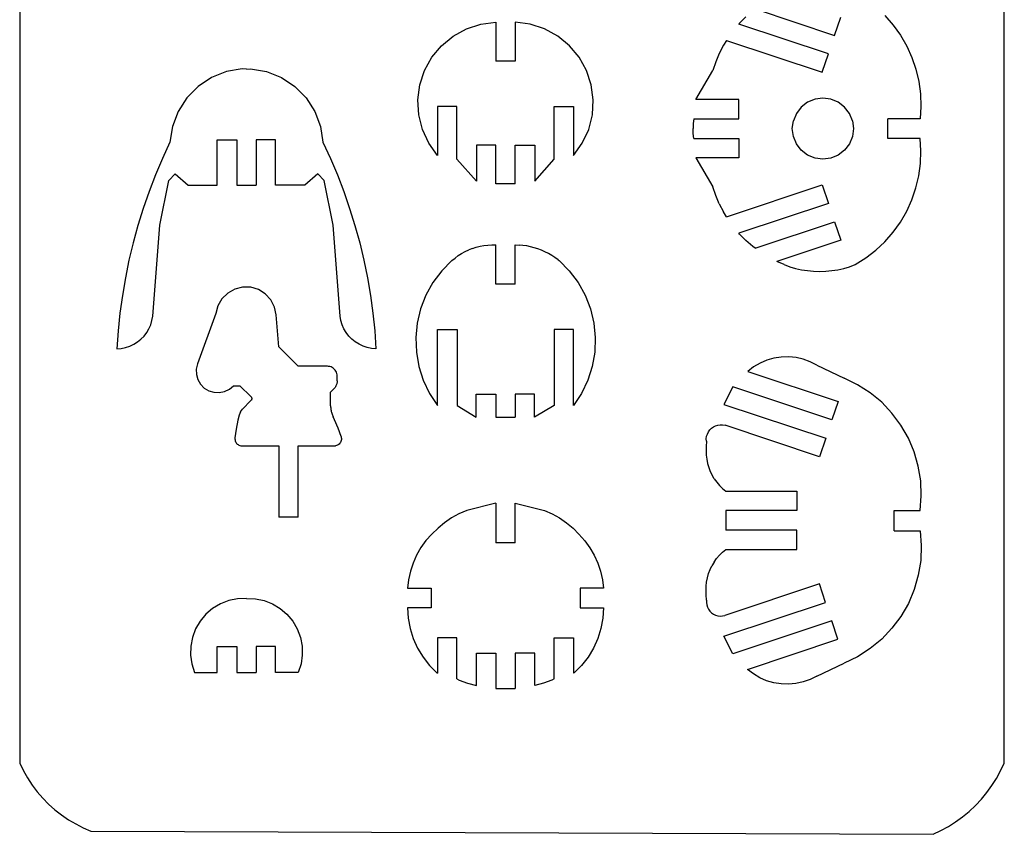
# Model space of a CAD drawing. Extents: x -4.72 to 4.72, y -4.2 to 4.2.
# Tile 1 of 10: x -4.72 to -1.83, y -4.2 to -1.8. Entities that reach past the tile are written whole.
import ezdxf

# ---------------------------------------------------------------- set-up
doc = ezdxf.new("R2010")
doc.units = 0
doc.header["$MEASUREMENT"] = 0
doc.layers.get('0').update_dxf_attribs({"linetype": 'CONTINUOUS'})

msp = doc.modelspace()

# ---------------------------------------------------------------- linework, layer by layer
for p, q in [((-4.7244, 3.9529), (-4.7244, -3.991)), ((-1.8288, -3.991), (-1.8288, 3.9529)), ((-2.589, -1.795), (-2.6078, -1.814)), ((-2.5616, -1.772), (-2.328, -1.8499)), ((-2.1798, -1.7914), (-2.1555, -1.8192)), ((-3.4106, -1.8304), (-3.3683, -1.8167)), ((-3.3683, -1.8167), (-3.3242, -1.8112)), ((-3.3242, -1.8112), (-3.3242, -1.9255)), ((-3.2671, -1.8112), (-3.2671, -1.9255)), ((-3.223, -1.8167), (-3.2671, -1.8112)), ((-3.1807, -1.8304), (-3.223, -1.8167)), ((-2.6078, -1.814), (-2.6097, -1.8162)), ((-2.346, -1.9041), (-2.6097, -1.8162)), ((-2.328, -1.8499), (-2.3099, -1.7957)), ((-2.1555, -1.8192), (-2.1341, -1.8491)), ((-3.4839, -1.8799), (-3.4496, -1.8517)), ((-3.4496, -1.8517), (-3.4106, -1.8304)), ((-3.1417, -1.8517), (-3.1807, -1.8304)), ((-3.1074, -1.8799), (-3.1417, -1.8517)), ((-2.1341, -1.8491), (-2.1157, -1.8811)), ((-3.5123, -1.9141), (-3.4839, -1.8799)), ((-3.079, -1.9141), (-3.1074, -1.8799)), ((-2.6549, -1.8788), (-2.6671, -1.9026)), ((-2.646, -1.8644), (-2.6549, -1.8788)), ((-2.646, -1.8644), (-2.3641, -1.9583)), ((-2.1157, -1.8811), (-2.1005, -1.9146)), ((-2.6671, -1.9026), (-2.6775, -1.9273)), ((-2.3641, -1.9583), (-2.346, -1.9041)), ((-3.5338, -1.953), (-3.5123, -1.9141)), ((-3.2671, -1.9255), (-3.3242, -1.9255)), ((-3.0575, -1.953), (-3.079, -1.9141)), ((-2.6775, -1.9273), (-2.686, -1.9526)), ((-2.1005, -1.9146), (-2.0887, -1.9495)), ((-4.1167, -1.9564), (-4.1606, -1.9738)), ((-4.0701, -1.9484), (-4.1167, -1.9564)), ((-4.0576, -1.9489), (-4.0701, -1.9484)), ((-4.0576, -1.9489), (-4.0452, -1.9484)), ((-4.0452, -1.9484), (-3.9986, -1.9564)), ((-3.9986, -1.9564), (-3.9547, -1.9738)), ((-3.5478, -1.9952), (-3.5338, -1.953)), ((-3.0435, -1.9952), (-3.0575, -1.953)), ((-2.736, -2.0384), (-2.686, -1.9526)), ((-2.0887, -1.9495), (-2.0803, -1.9854)), ((-4.1606, -1.9738), (-4.1999, -1.9998)), ((-3.9547, -1.9738), (-3.9154, -1.9998)), ((-3.5535, -2.0392), (-3.5478, -1.9952)), ((-3.0378, -2.0392), (-3.0435, -1.9952)), ((-2.0803, -1.9854), (-2.0754, -2.0219)), ((-4.1999, -1.9998), (-4.2331, -2.0335)), ((-3.9154, -1.9998), (-3.8822, -2.0335)), ((-2.0754, -2.0219), (-2.0741, -2.0587)), ((-4.2331, -2.0335), (-4.2585, -2.0732)), ((-3.8822, -2.0335), (-3.8568, -2.0732)), ((-3.551, -2.0836), (-3.5535, -2.0392)), ((-3.0403, -2.0836), (-3.0378, -2.0392)), ((-2.6098, -2.0384), (-2.736, -2.0384)), ((-2.6098, -2.0955), (-2.6098, -2.0384)), ((-2.4072, -2.0461), (-2.4258, -2.0604)), ((-2.3855, -2.0371), (-2.4072, -2.0461)), ((-2.3622, -2.0341), (-2.3855, -2.0371)), ((-2.3389, -2.0371), (-2.3622, -2.0341)), ((-2.3172, -2.0461), (-2.3389, -2.0371)), ((-2.2986, -2.0604), (-2.3172, -2.0461)), ((-4.2585, -2.0732), (-4.2752, -2.1174)), ((-3.8568, -2.0732), (-3.8401, -2.1174)), ((-3.5402, -2.1267), (-3.551, -2.0836)), ((-3.4385, -2.0588), (-3.4957, -2.0588)), ((-3.4957, -2.0588), (-3.4957, -2.2031)), ((-3.4385, -2.2135), (-3.4385, -2.0588)), ((-3.1528, -2.0588), (-3.0956, -2.0588)), ((-3.1528, -2.2135), (-3.1528, -2.0588)), ((-3.0956, -2.0588), (-3.0956, -2.2031)), ((-3.0511, -2.1267), (-3.0403, -2.0836)), ((-2.4401, -2.0791), (-2.4491, -2.1008)), ((-2.4258, -2.0604), (-2.4401, -2.0791)), ((-2.2843, -2.0791), (-2.2986, -2.0604)), ((-2.2753, -2.1008), (-2.2843, -2.0791)), ((-2.0741, -2.0587), (-2.0765, -2.0955)), ((-2.7437, -2.1093), (-2.7443, -2.1241)), ((-2.7422, -2.0955), (-2.7437, -2.1093)), ((-2.7422, -2.0955), (-2.6098, -2.0955)), ((-2.4522, -2.1241), (-2.4491, -2.1008)), ((-2.2753, -2.1008), (-2.2722, -2.1241)), ((-2.1717, -2.1527), (-2.1717, -2.0955)), ((-2.0765, -2.0955), (-2.1717, -2.0955)), ((-4.2752, -2.1174), (-4.2824, -2.1641)), ((-3.8401, -2.1174), (-3.8329, -2.1641)), ((-3.5215, -2.167), (-3.5402, -2.1267)), ((-3.0698, -2.167), (-3.0511, -2.1267)), ((-2.7437, -2.1388), (-2.7443, -2.1241)), ((-2.7422, -2.1527), (-2.7437, -2.1388)), ((-2.4491, -2.1474), (-2.4522, -2.1241)), ((-2.2722, -2.1241), (-2.2753, -2.1474)), ((-4.2824, -2.1641), (-4.3045, -2.2118)), ((-4.1434, -2.2908), (-4.1434, -2.1574)), ((-4.1434, -2.1574), (-4.0862, -2.1574)), ((-4.0862, -2.1574), (-4.0862, -2.2908)), ((-3.9719, -2.1574), (-4.0291, -2.1574)), ((-4.0291, -2.1574), (-4.0291, -2.2908)), ((-3.9719, -2.2908), (-3.9719, -2.1574)), ((-3.8329, -2.1641), (-3.8108, -2.2118)), ((-3.4957, -2.2031), (-3.5215, -2.167)), ((-3.0956, -2.2031), (-3.0698, -2.167)), ((-2.7422, -2.1527), (-2.6098, -2.1527)), ((-2.6098, -2.1527), (-2.6098, -2.2098)), ((-2.4401, -2.1691), (-2.4491, -2.1474)), ((-2.4258, -2.1877), (-2.4401, -2.1691)), ((-2.2843, -2.1691), (-2.2986, -2.1877)), ((-2.2753, -2.1474), (-2.2843, -2.1691)), ((-2.0765, -2.1527), (-2.1717, -2.1527)), ((-2.0741, -2.1894), (-2.0765, -2.1527)), ((-3.3242, -2.1731), (-3.3814, -2.1731)), ((-3.3814, -2.1731), (-3.3814, -2.2784)), ((-3.3242, -2.2861), (-3.3242, -2.1731)), ((-3.2671, -2.1731), (-3.2099, -2.1731)), ((-3.2671, -2.2861), (-3.2671, -2.1731)), ((-3.2099, -2.1731), (-3.2099, -2.2784)), ((-2.4072, -2.202), (-2.4258, -2.1877)), ((-2.2986, -2.1877), (-2.3172, -2.202)), ((-2.0754, -2.2262), (-2.0741, -2.1894)), ((-4.3045, -2.2118), (-4.3251, -2.2603)), ((-3.8108, -2.2118), (-3.7902, -2.2603)), ((-3.3814, -2.2784), (-3.4385, -2.2135)), ((-3.2099, -2.2784), (-3.1528, -2.2135)), ((-2.6098, -2.2098), (-2.736, -2.2098)), ((-2.736, -2.2098), (-2.686, -2.2955)), ((-2.3855, -2.211), (-2.4072, -2.202)), ((-2.3622, -2.2141), (-2.3855, -2.211)), ((-2.3389, -2.211), (-2.3622, -2.2141)), ((-2.3172, -2.202), (-2.3389, -2.211)), ((-2.0803, -2.2628), (-2.0754, -2.2262)), ((-4.2862, -2.2765), (-4.2672, -2.2574)), ((-4.2672, -2.2574), (-4.2291, -2.2908)), ((-3.8481, -2.2574), (-3.8862, -2.2908)), ((-3.829, -2.2765), (-3.8481, -2.2574)), ((-4.3251, -2.2603), (-4.344, -2.3094)), ((-4.3126, -2.4084), (-4.2862, -2.2765)), ((-3.8027, -2.4084), (-3.829, -2.2765)), ((-3.7902, -2.2603), (-3.7713, -2.3094)), ((-3.2671, -2.2861), (-3.3242, -2.2861)), ((-2.0887, -2.2986), (-2.0803, -2.2628)), ((-4.344, -2.3094), (-4.3612, -2.3591)), ((-4.2291, -2.2908), (-4.1434, -2.2908)), ((-4.0862, -2.2908), (-4.0291, -2.2908)), ((-3.8862, -2.2908), (-3.9719, -2.2908)), ((-3.7713, -2.3094), (-3.7541, -2.3591)), ((-2.6775, -2.3209), (-2.686, -2.2955)), ((-2.646, -2.3838), (-2.3641, -2.2898)), ((-2.3641, -2.2898), (-2.346, -2.344)), ((-2.1005, -2.3335), (-2.0887, -2.2986)), ((-2.6671, -2.3455), (-2.6775, -2.3209)), ((-2.346, -2.344), (-2.6097, -2.4319)), ((-2.1157, -2.3671), (-2.1005, -2.3335)), ((-4.3612, -2.3591), (-4.3768, -2.4094)), ((-3.7541, -2.3591), (-3.7385, -2.4094)), ((-2.6671, -2.3455), (-2.6549, -2.3693)), ((-2.646, -2.3838), (-2.6549, -2.3693)), ((-2.1341, -2.399), (-2.1157, -2.3671)), ((-2.5616, -2.4761), (-2.328, -2.3982)), ((-2.328, -2.3982), (-2.3099, -2.4525)), ((-2.1555, -2.429), (-2.1341, -2.399)), ((-4.3768, -2.4094), (-4.3908, -2.4602)), ((-4.3331, -2.6759), (-4.3126, -2.4084)), ((-3.7822, -2.6759), (-3.8027, -2.4084)), ((-3.7385, -2.4094), (-3.7245, -2.4602)), ((-2.6078, -2.4342), (-2.6097, -2.4319)), ((-2.1798, -2.4568), (-2.1555, -2.429)), ((-4.3908, -2.4602), (-4.403, -2.5113)), ((-3.7245, -2.4602), (-3.7123, -2.5113)), ((-2.589, -2.4532), (-2.6078, -2.4342)), ((-2.5688, -2.4707), (-2.589, -2.4532)), ((-2.3099, -2.4525), (-2.4975, -2.515)), ((-2.2066, -2.482), (-2.1798, -2.4568)), ((-3.4249, -2.4916), (-3.4146, -2.4859)), ((-3.4146, -2.4859), (-3.404, -2.481)), ((-3.3931, -2.4767), (-3.404, -2.481)), ((-3.3931, -2.4767), (-3.382, -2.4731)), ((-3.382, -2.4731), (-3.3707, -2.4702)), ((-3.3707, -2.4702), (-3.3592, -2.4681)), ((-3.3592, -2.4681), (-3.3476, -2.4666)), ((-3.3476, -2.4666), (-3.3359, -2.466)), ((-3.3359, -2.466), (-3.3242, -2.466)), ((-3.3242, -2.5813), (-3.3242, -2.466)), ((-3.2671, -2.5813), (-3.2671, -2.466)), ((-3.2671, -2.466), (-3.255, -2.4666)), ((-3.2445, -2.4676), (-3.255, -2.4666)), ((-3.2333, -2.4692), (-3.2445, -2.4676)), ((-3.2223, -2.4715), (-3.2333, -2.4692)), ((-3.2113, -2.4743), (-3.2223, -2.4715)), ((-3.2005, -2.4777), (-3.2113, -2.4743)), ((-3.19, -2.4817), (-3.2005, -2.4777)), ((-3.1796, -2.4863), (-3.19, -2.4817)), ((-3.1695, -2.4914), (-3.1796, -2.4863)), ((-2.5616, -2.4761), (-2.5688, -2.4707)), ((-2.2357, -2.5045), (-2.2066, -2.482)), ((-4.403, -2.5113), (-4.4136, -2.5629)), ((-3.7123, -2.5113), (-3.7017, -2.5629)), ((-3.4532, -2.5121), (-3.4833, -2.5426)), ((-3.4532, -2.5121), (-3.4442, -2.5047)), ((-3.4442, -2.5047), (-3.4347, -2.4978)), ((-3.4347, -2.4978), (-3.4249, -2.4916)), ((-3.1597, -2.497), (-3.1695, -2.4914)), ((-3.1502, -2.5032), (-3.1597, -2.497)), ((-3.1411, -2.5098), (-3.1502, -2.5032)), ((-3.1411, -2.5098), (-3.1381, -2.5121)), ((-3.1381, -2.5121), (-3.108, -2.5426)), ((-2.4765, -2.5241), (-2.4975, -2.515)), ((-2.267, -2.5241), (-2.2357, -2.5045)), ((-3.4833, -2.5426), (-3.509, -2.5769)), ((-3.108, -2.5426), (-3.0823, -2.5769)), ((-2.4765, -2.5241), (-2.4597, -2.5302)), ((-2.4597, -2.5302), (-2.4425, -2.5352)), ((-2.4425, -2.5352), (-2.4251, -2.5391)), ((-2.4251, -2.5391), (-2.4074, -2.5419)), ((-2.4074, -2.5419), (-2.3896, -2.5436)), ((-2.3896, -2.5436), (-2.3717, -2.5441)), ((-2.3717, -2.5441), (-2.3539, -2.5436)), ((-2.3539, -2.5436), (-2.3361, -2.5419)), ((-2.3361, -2.5419), (-2.3184, -2.5391)), ((-2.3184, -2.5391), (-2.3009, -2.5352)), ((-2.3009, -2.5352), (-2.2838, -2.5302)), ((-2.2838, -2.5302), (-2.267, -2.5241)), ((-4.4136, -2.5629), (-4.4224, -2.6148)), ((-3.7017, -2.5629), (-3.6929, -2.6148)), ((-3.509, -2.5769), (-3.5298, -2.6144)), ((-3.0823, -2.5769), (-3.0615, -2.6144)), ((-4.0919, -2.5962), (-4.1126, -2.6078)), ((-4.0688, -2.5904), (-4.0919, -2.5962)), ((-4.0451, -2.591), (-4.0688, -2.5904)), ((-4.0223, -2.5978), (-4.0451, -2.591)), ((-4.0022, -2.6103), (-4.0223, -2.5978)), ((-3.2671, -2.5813), (-3.3242, -2.5813)), ((-4.4224, -2.6148), (-4.4296, -2.6669)), ((-4.1295, -2.6245), (-4.1414, -2.6451)), ((-4.1126, -2.6078), (-4.1295, -2.6245)), ((-3.986, -2.6278), (-4.0022, -2.6103)), ((-3.9751, -2.6489), (-3.986, -2.6278)), ((-3.6929, -2.6148), (-3.6857, -2.6669)), ((-3.5298, -2.6144), (-3.5453, -2.6543)), ((-3.0615, -2.6144), (-3.046, -2.6543)), ((-4.1414, -2.6451), (-4.1474, -2.668)), ((-3.9701, -2.6721), (-3.9751, -2.6489)), ((-3.5453, -2.6543), (-3.5553, -2.696)), ((-3.046, -2.6543), (-3.036, -2.696)), ((-4.4296, -2.6669), (-4.435, -2.7193)), ((-4.3391, -2.7011), (-4.3354, -2.6887)), ((-4.3354, -2.6887), (-4.3331, -2.6759)), ((-4.1474, -2.668), (-4.2019, -2.8163)), ((-3.9624, -2.7661), (-3.9701, -2.6721)), ((-3.7799, -2.6887), (-3.7822, -2.6759)), ((-3.7762, -2.7011), (-3.7799, -2.6887)), ((-3.6857, -2.6669), (-3.6803, -2.7193)), ((-4.435, -2.7193), (-4.4386, -2.7718)), ((-4.3509, -2.7241), (-4.3443, -2.713)), ((-4.3443, -2.713), (-4.3391, -2.7011)), ((-3.771, -2.713), (-3.7762, -2.7011)), ((-3.7644, -2.7241), (-3.771, -2.713)), ((-3.6803, -2.7193), (-3.6767, -2.7718)), ((-3.5553, -2.696), (-3.5595, -2.7387)), ((-3.4954, -2.939), (-3.4954, -2.7146)), ((-3.4954, -2.7146), (-3.4383, -2.7146)), ((-3.4383, -2.7146), (-3.4383, -2.939)), ((-3.153, -2.7146), (-3.153, -2.939)), ((-3.0959, -2.7146), (-3.153, -2.7146)), ((-3.0959, -2.939), (-3.0959, -2.7146)), ((-3.036, -2.696), (-3.0318, -2.7387)), ((-4.3779, -2.7518), (-4.3678, -2.7437)), ((-4.3678, -2.7437), (-4.3588, -2.7344)), ((-4.3588, -2.7344), (-4.3509, -2.7241)), ((-3.7565, -2.7344), (-3.7644, -2.7241)), ((-3.7475, -2.7437), (-3.7565, -2.7344)), ((-3.7374, -2.7518), (-3.7475, -2.7437)), ((-3.5595, -2.7387), (-3.5579, -2.7815)), ((-3.0318, -2.7387), (-3.0334, -2.7815)), ((-4.4386, -2.7718), (-4.4257, -2.7708)), ((-4.4257, -2.7708), (-4.413, -2.7682)), ((-4.413, -2.7682), (-4.4007, -2.7642)), ((-4.4007, -2.7642), (-4.3889, -2.7587)), ((-4.3889, -2.7587), (-4.3779, -2.7518)), ((-3.9052, -2.8232), (-3.9624, -2.7661)), ((-3.7264, -2.7587), (-3.7374, -2.7518)), ((-3.7146, -2.7642), (-3.7264, -2.7587)), ((-3.7023, -2.7682), (-3.7146, -2.7642)), ((-3.6896, -2.7708), (-3.7023, -2.7682)), ((-3.6767, -2.7718), (-3.6896, -2.7708)), ((-3.5579, -2.7815), (-3.5505, -2.8237)), ((-3.0334, -2.7815), (-3.0408, -2.8237)), ((-2.5271, -2.8057), (-2.5472, -2.8142)), ((-2.5062, -2.7997), (-2.5271, -2.8057)), ((-2.4846, -2.7964), (-2.5062, -2.7997)), ((-2.4629, -2.7958), (-2.4846, -2.7964)), ((-2.4412, -2.7979), (-2.4629, -2.7958)), ((-2.42, -2.8027), (-2.4412, -2.7979)), ((-2.3995, -2.8101), (-2.42, -2.8027)), ((-4.2019, -2.8163), (-4.2053, -2.8317)), ((-4.2053, -2.8317), (-4.2048, -2.8474)), ((-3.8195, -2.8232), (-3.9052, -2.8232)), ((-3.8158, -2.8235), (-3.8195, -2.8232)), ((-3.8121, -2.8242), (-3.8158, -2.8235)), ((-3.8086, -2.8254), (-3.8121, -2.8242)), ((-3.8052, -2.8271), (-3.8086, -2.8254)), ((-3.8021, -2.8291), (-3.8052, -2.8271)), ((-3.7993, -2.8316), (-3.8021, -2.8291)), ((-3.7969, -2.8344), (-3.7993, -2.8316)), ((-3.7948, -2.8375), (-3.7969, -2.8344)), ((-3.7931, -2.8409), (-3.7948, -2.8375)), ((-3.5505, -2.8237), (-3.5374, -2.8645)), ((-3.0408, -2.8237), (-3.0539, -2.8645)), ((-2.566, -2.8251), (-2.5833, -2.8383)), ((-2.5472, -2.8142), (-2.566, -2.8251)), ((-2.3801, -2.82), (-2.3995, -2.8101)), ((-2.3801, -2.82), (-2.2997, -2.8584)), ((-4.2048, -2.8474), (-4.2005, -2.8625)), ((-4.2005, -2.8625), (-4.1926, -2.8761)), ((-3.7919, -2.8444), (-3.7931, -2.8409)), ((-3.7912, -2.8481), (-3.7919, -2.8444)), ((-3.7909, -2.8518), (-3.7912, -2.8481)), ((-3.7909, -2.8661), (-3.791, -2.8683)), ((-3.7909, -2.8661), (-3.7909, -2.8518)), ((-3.5374, -2.8645), (-3.519, -2.9032)), ((-3.0539, -2.8645), (-3.0723, -2.9032)), ((-2.5833, -2.8383), (-2.3178, -2.9268)), ((-2.2602, -2.8775), (-2.2997, -2.8584)), ((-4.1926, -2.8761), (-4.1815, -2.8873)), ((-4.1815, -2.8873), (-4.168, -2.8954)), ((-4.168, -2.8954), (-4.153, -2.8999)), ((-4.1219, -2.8974), (-4.1077, -2.8905)), ((-4.1077, -2.8905), (-4.0957, -2.8804)), ((-4.0957, -2.8804), (-4.0767, -2.8804)), ((-4.0767, -2.8804), (-4.0444, -2.9126)), ((-3.81, -2.8994), (-3.8011, -2.8905)), ((-3.7995, -2.8888), (-3.8011, -2.8905)), ((-3.7981, -2.8871), (-3.7995, -2.8888)), ((-3.7968, -2.8853), (-3.7981, -2.8871)), ((-3.7956, -2.8833), (-3.7968, -2.8853)), ((-3.7945, -2.8813), (-3.7956, -2.8833)), ((-3.7936, -2.8793), (-3.7945, -2.8813)), ((-3.7928, -2.8772), (-3.7936, -2.8793)), ((-3.7921, -2.875), (-3.7928, -2.8772)), ((-3.7916, -2.8728), (-3.7921, -2.875)), ((-3.7912, -2.8706), (-3.7916, -2.8728)), ((-3.791, -2.8683), (-3.7912, -2.8706)), ((-2.6268, -2.8841), (-2.6534, -2.9355)), ((-2.3359, -2.9811), (-2.6268, -2.8841)), ((-2.2232, -2.9012), (-2.2602, -2.8775)), ((-4.153, -2.8999), (-4.1373, -2.9006)), ((-4.1373, -2.9006), (-4.1219, -2.8974)), ((-4.0444, -2.9243), (-4.0692, -2.9491)), ((-4.0444, -2.9126), (-4.0437, -2.9134)), ((-4.0437, -2.9235), (-4.0444, -2.9243)), ((-4.0437, -2.9134), (-4.0431, -2.9143)), ((-4.0431, -2.9226), (-4.0437, -2.9235)), ((-4.0431, -2.9143), (-4.0426, -2.9153)), ((-4.0426, -2.9216), (-4.0431, -2.9226)), ((-4.0426, -2.9153), (-4.0423, -2.9163)), ((-4.0423, -2.9206), (-4.0426, -2.9216)), ((-4.0423, -2.9163), (-4.0421, -2.9174)), ((-4.0421, -2.9196), (-4.0423, -2.9206)), ((-4.0421, -2.9174), (-4.042, -2.9185)), ((-4.042, -2.9185), (-4.0421, -2.9196)), ((-3.81, -2.9396), (-3.81, -2.8994)), ((-3.519, -2.9032), (-3.4954, -2.939)), ((-3.3816, -2.9733), (-3.3816, -2.9051)), ((-3.3816, -2.9051), (-3.3244, -2.9051)), ((-3.3244, -2.9051), (-3.3244, -2.9733)), ((-3.2673, -2.9051), (-3.2673, -2.9733)), ((-3.2102, -2.9051), (-3.2673, -2.9051)), ((-3.2102, -2.9733), (-3.2102, -2.9051)), ((-3.0723, -2.9032), (-3.0959, -2.939)), ((-2.1893, -2.9292), (-2.2232, -2.9012)), ((-4.0754, -2.9573), (-4.0692, -2.9491)), ((-3.81, -2.9396), (-3.8099, -2.9424)), ((-3.8099, -2.9424), (-3.8098, -2.9451)), ((-3.8098, -2.9451), (-3.8095, -2.9479)), ((-3.8095, -2.9479), (-3.8092, -2.9507)), ((-3.8092, -2.9507), (-3.8087, -2.9534)), ((-3.8087, -2.9534), (-3.8081, -2.9561)), ((-3.4383, -2.939), (-3.3816, -2.9733)), ((-3.153, -2.939), (-3.2102, -2.9733)), ((-2.6534, -2.9355), (-2.3539, -3.0353)), ((-2.3178, -2.9268), (-2.3359, -2.9811)), ((-2.1591, -2.961), (-2.1893, -2.9292)), ((-4.083, -2.9822), (-4.0879, -3.0081)), ((-4.0794, -2.9675), (-4.083, -2.9822)), ((-4.0754, -2.9573), (-4.0794, -2.9675)), ((-3.8081, -2.9561), (-3.8074, -2.9588)), ((-3.8074, -2.9588), (-3.8067, -2.9615)), ((-3.8067, -2.9615), (-3.8058, -2.9642)), ((-3.8058, -2.9642), (-3.8048, -2.9668)), ((-3.8048, -2.9668), (-3.8037, -2.9693)), ((-3.8037, -2.9693), (-3.8025, -2.9718)), ((-3.7983, -2.9805), (-3.8025, -2.9718)), ((-3.7881, -3.0051), (-3.7983, -2.9805)), ((-3.3244, -2.9733), (-3.2673, -2.9733)), ((-2.1328, -2.9963), (-2.1591, -2.961)), ((-4.0879, -3.0081), (-4.0914, -3.0343)), ((-3.7793, -3.0303), (-3.7881, -3.0051)), ((-2.699, -3.0164), (-2.6949, -3.0106)), ((-2.6949, -3.0106), (-2.6899, -3.0056)), ((-2.6899, -3.0056), (-2.6842, -3.0015)), ((-2.6842, -3.0015), (-2.6779, -2.9983)), ((-2.6779, -2.9983), (-2.6712, -2.9962)), ((-2.6712, -2.9962), (-2.6642, -2.9953)), ((-2.6642, -2.9953), (-2.6572, -2.9954)), ((-2.6572, -2.9954), (-2.6502, -2.9968)), ((-2.372, -3.0895), (-2.6502, -2.9968)), ((-2.111, -3.0344), (-2.1328, -2.9963)), ((-4.0914, -3.0343), (-4.0915, -3.0372)), ((-4.0915, -3.0372), (-4.0912, -3.04)), ((-4.0912, -3.04), (-4.0905, -3.0428)), ((-3.7793, -3.0303), (-3.7787, -3.0332)), ((-3.7785, -3.0392), (-3.7791, -3.0421)), ((-3.7787, -3.0332), (-3.7784, -3.0362)), ((-3.7784, -3.0362), (-3.7785, -3.0392)), ((-2.7051, -3.0364), (-2.7042, -3.0294)), ((-2.7049, -3.0435), (-2.7051, -3.0364)), ((-2.7042, -3.0294), (-2.7021, -3.0227)), ((-2.7021, -3.0227), (-2.699, -3.0164)), ((-2.3539, -3.0353), (-2.372, -3.0895)), ((-2.0939, -3.0748), (-2.111, -3.0344)), ((-4.0905, -3.0428), (-4.0895, -3.0454)), ((-4.0895, -3.0454), (-4.0881, -3.0479)), ((-4.0881, -3.0479), (-4.0865, -3.0502)), ((-4.0865, -3.0502), (-4.0845, -3.0522)), ((-4.0845, -3.0522), (-4.0822, -3.0539)), ((-4.0822, -3.0539), (-4.0798, -3.0554)), ((-4.0798, -3.0554), (-4.0771, -3.0565)), ((-4.0771, -3.0565), (-4.0744, -3.0572)), ((-4.0744, -3.0572), (-4.0716, -3.0575)), ((-4.0716, -3.0575), (-3.9624, -3.0575)), ((-3.9624, -3.0575), (-3.9624, -3.2671)), ((-3.9052, -3.2671), (-3.9052, -3.0575)), ((-3.9052, -3.0575), (-3.7957, -3.0575)), ((-3.7928, -3.0568), (-3.7957, -3.0575)), ((-3.79, -3.0556), (-3.7928, -3.0568)), ((-3.7875, -3.0541), (-3.79, -3.0556)), ((-3.7851, -3.0522), (-3.7875, -3.0541)), ((-3.7831, -3.05), (-3.7851, -3.0522)), ((-3.7814, -3.0476), (-3.7831, -3.05)), ((-3.78, -3.0449), (-3.7814, -3.0476)), ((-3.7791, -3.0421), (-3.78, -3.0449)), ((-2.7051, -3.0594), (-2.7058, -3.0719)), ((-2.7049, -3.0435), (-2.7051, -3.0594)), ((-2.7058, -3.0719), (-2.7055, -3.0844)), ((-2.7055, -3.0844), (-2.7041, -3.0967)), ((-2.7041, -3.0967), (-2.7016, -3.109)), ((-2.0817, -3.117), (-2.0939, -3.0748)), ((-2.7016, -3.109), (-2.6982, -3.121)), ((-2.6982, -3.121), (-2.6937, -3.1326)), ((-2.0747, -3.1604), (-2.0817, -3.117)), ((-2.6937, -3.1326), (-2.6882, -3.1438)), ((-2.6818, -3.1545), (-2.6882, -3.1438)), ((-2.6818, -3.1545), (-2.6745, -3.1647)), ((-2.6745, -3.1647), (-2.6664, -3.1742)), ((-2.6664, -3.1742), (-2.6575, -3.1829)), ((-2.6575, -3.1829), (-2.6479, -3.1909)), ((-2.073, -3.2042), (-2.0747, -3.1604)), ((-2.6479, -3.1909), (-2.4394, -3.1909)), ((-2.4394, -3.1909), (-2.4394, -3.248)), ((-2.0765, -3.248), (-2.073, -3.2042)), ((-3.3242, -3.2262), (-3.4099, -3.248)), ((-3.3242, -3.2262), (-3.3242, -3.3433)), ((-3.2671, -3.3433), (-3.2671, -3.2262)), ((-3.2671, -3.2262), (-3.1813, -3.248)), ((-3.9052, -3.2671), (-3.9624, -3.2671)), ((-3.4547, -3.2696), (-3.4752, -3.2837)), ((-3.4328, -3.2577), (-3.4547, -3.2696)), ((-3.4099, -3.248), (-3.4328, -3.2577)), ((-3.1813, -3.248), (-3.1585, -3.2577)), ((-3.1585, -3.2577), (-3.1366, -3.2696)), ((-3.1366, -3.2696), (-3.1161, -3.2837)), ((-2.6479, -3.248), (-2.6479, -3.3052)), ((-2.4394, -3.248), (-2.6479, -3.248)), ((-2.1527, -3.248), (-2.0765, -3.248)), ((-2.1527, -3.3073), (-2.1527, -3.248)), ((-3.4942, -3.2997), (-3.5128, -3.3171)), ((-3.4752, -3.2837), (-3.4942, -3.2997)), ((-3.1161, -3.2837), (-3.0971, -3.2997)), ((-3.0971, -3.2997), (-3.0798, -3.3176)), ((-3.5128, -3.3171), (-3.5296, -3.3362)), ((-3.0798, -3.3176), (-3.0628, -3.3366)), ((-2.4394, -3.3052), (-2.6479, -3.3052)), ((-2.4394, -3.3623), (-2.4394, -3.3052)), ((-2.1527, -3.3073), (-2.0765, -3.3073)), ((-2.0765, -3.3073), (-2.073, -3.3511)), ((-3.5445, -3.3569), (-3.5571, -3.379)), ((-3.5296, -3.3362), (-3.5445, -3.3569)), ((-3.2671, -3.3433), (-3.3242, -3.3433)), ((-3.0628, -3.3366), (-3.0478, -3.3572)), ((-3.0478, -3.3572), (-3.035, -3.3792)), ((-2.073, -3.3511), (-2.0747, -3.3949)), ((-3.5571, -3.379), (-3.5675, -3.4023)), ((-3.035, -3.3792), (-3.0244, -3.4024)), ((-2.6748, -3.389), (-2.6666, -3.3794)), ((-2.6666, -3.3794), (-2.6576, -3.3705)), ((-2.6576, -3.3705), (-2.6479, -3.3623)), ((-2.6479, -3.3623), (-2.4394, -3.3623)), ((-3.5675, -3.4023), (-3.5755, -3.4265)), ((-3.0244, -3.4024), (-3.0162, -3.4265)), ((-2.6939, -3.4216), (-2.6885, -3.4102)), ((-2.6821, -3.3993), (-2.6885, -3.4102)), ((-2.6821, -3.3993), (-2.6748, -3.389)), ((-2.0747, -3.3949), (-2.0817, -3.4383)), ((-3.5755, -3.4265), (-3.5811, -3.4513)), ((-3.0162, -3.4265), (-3.0104, -3.4513)), ((-2.7043, -3.4581), (-2.7019, -3.4456)), ((-2.7019, -3.4456), (-2.6984, -3.4335)), ((-2.6984, -3.4335), (-2.6939, -3.4216)), ((-2.0817, -3.4383), (-2.0939, -3.4805)), ((-3.5811, -3.4513), (-3.5841, -3.4766)), ((-3.0104, -3.4513), (-3.0072, -3.4766)), ((-2.7059, -3.4833), (-2.7056, -3.4706)), ((-2.7056, -3.4706), (-2.7043, -3.4581)), ((-2.3726, -3.4639), (-2.6509, -3.5567)), ((-2.3546, -3.5181), (-2.3726, -3.4639)), ((-3.5841, -3.4766), (-3.5147, -3.4766)), ((-3.5147, -3.4766), (-3.5147, -3.5338)), ((-3.0072, -3.4766), (-3.0766, -3.4766)), ((-3.0766, -3.4766), (-3.0766, -3.5338)), ((-2.7051, -3.4959), (-2.7059, -3.4833)), ((-2.7049, -3.5118), (-2.7051, -3.4959)), ((-2.0939, -3.4805), (-2.111, -3.5209)), ((-4.1343, -3.5223), (-4.1569, -3.5359)), ((-4.1098, -3.5127), (-4.1343, -3.5223)), ((-4.084, -3.5073), (-4.1098, -3.5127)), ((-4.0576, -3.5062), (-4.084, -3.5073)), ((-4.0576, -3.5062), (-4.0313, -3.5073)), ((-4.0313, -3.5073), (-4.0055, -3.5127)), ((-4.0055, -3.5127), (-3.9809, -3.5223)), ((-3.9809, -3.5223), (-3.9584, -3.5359)), ((-2.7049, -3.5118), (-2.705, -3.5187)), ((-2.705, -3.5187), (-2.704, -3.5255)), ((-2.704, -3.5255), (-2.7019, -3.5321)), ((-2.7019, -3.5321), (-2.6988, -3.5382)), ((-2.654, -3.6179), (-2.3546, -3.5181)), ((-2.111, -3.5209), (-2.1328, -3.5591)), ((-4.1769, -3.5531), (-4.1937, -3.5734)), ((-4.1569, -3.5359), (-4.1769, -3.5531)), ((-3.9584, -3.5359), (-3.9384, -3.5531)), ((-3.9384, -3.5531), (-3.9215, -3.5734)), ((-3.5147, -3.5338), (-3.5841, -3.5338)), ((-3.5841, -3.5338), (-3.5821, -3.5646)), ((-3.0766, -3.5338), (-3.0072, -3.5338)), ((-3.0072, -3.5338), (-3.0092, -3.5646)), ((-2.6988, -3.5382), (-2.6947, -3.5438)), ((-2.6947, -3.5438), (-2.6898, -3.5486)), ((-2.6898, -3.5486), (-2.6841, -3.5525)), ((-2.6841, -3.5525), (-2.6779, -3.5555)), ((-2.6779, -3.5555), (-2.6713, -3.5575)), ((-2.6713, -3.5575), (-2.6645, -3.5583)), ((-2.6645, -3.5583), (-2.6576, -3.558)), ((-2.6576, -3.558), (-2.6509, -3.5567)), ((-2.1328, -3.5591), (-2.1591, -3.5943)), ((-4.1937, -3.5734), (-4.207, -3.5962)), ((-3.9215, -3.5734), (-3.9082, -3.5962)), ((-3.5821, -3.5646), (-3.5763, -3.595)), ((-3.0092, -3.5646), (-3.015, -3.595)), ((-2.3365, -3.5723), (-2.6274, -3.6693)), ((-2.3184, -3.6266), (-2.3365, -3.5723)), ((-4.207, -3.5962), (-4.2162, -3.6209)), ((-3.9082, -3.5962), (-3.899, -3.6209)), ((-3.5763, -3.595), (-3.567, -3.6244)), ((-3.015, -3.595), (-3.0243, -3.6244)), ((-2.6274, -3.6693), (-2.654, -3.6179)), ((-2.1591, -3.5943), (-2.1893, -3.6261)), ((-4.2213, -3.6467), (-4.2219, -3.6731)), ((-4.2162, -3.6209), (-4.2213, -3.6467)), ((-4.1433, -3.7243), (-4.1433, -3.6481)), ((-4.1433, -3.6481), (-4.0862, -3.6481)), ((-4.0862, -3.6481), (-4.0862, -3.7243)), ((-3.9719, -3.6481), (-4.029, -3.6481)), ((-4.029, -3.6481), (-4.029, -3.7243)), ((-3.9719, -3.7243), (-3.9719, -3.6481)), ((-3.899, -3.6209), (-3.894, -3.6467)), ((-3.894, -3.6467), (-3.8933, -3.6731)), ((-3.567, -3.6244), (-3.5543, -3.6525)), ((-3.4386, -3.6227), (-3.4956, -3.6227)), ((-3.4956, -3.6227), (-3.4956, -3.7265)), ((-3.4386, -3.7431), (-3.4386, -3.6227)), ((-3.1528, -3.6227), (-3.0957, -3.6227)), ((-3.1528, -3.7431), (-3.1528, -3.6227)), ((-3.0957, -3.6227), (-3.0957, -3.7265)), ((-3.0243, -3.6244), (-3.037, -3.6525)), ((-2.584, -3.7151), (-2.3184, -3.6266)), ((-2.1893, -3.6261), (-2.2232, -3.6541)), ((-4.2219, -3.6731), (-4.2181, -3.6992)), ((-3.8933, -3.6731), (-3.8971, -3.6992)), ((-3.5543, -3.6525), (-3.5383, -3.679)), ((-3.3814, -3.6671), (-3.3242, -3.6671)), ((-3.3814, -3.7624), (-3.3814, -3.6671)), ((-3.3242, -3.6671), (-3.3242, -3.7717)), ((-3.2099, -3.6671), (-3.2671, -3.6671)), ((-3.2671, -3.6671), (-3.2671, -3.7717)), ((-3.2099, -3.7624), (-3.2099, -3.6671)), ((-3.037, -3.6525), (-3.053, -3.679)), ((-2.2232, -3.6541), (-2.2602, -3.6778)), ((-4.2181, -3.6992), (-4.2101, -3.7243)), ((-3.8971, -3.6992), (-3.9052, -3.7243)), ((-3.5383, -3.679), (-3.5192, -3.7033)), ((-3.5192, -3.7033), (-3.4974, -3.7251)), ((-3.0721, -3.7033), (-3.0939, -3.7251)), ((-3.053, -3.679), (-3.0721, -3.7033)), ((-2.3801, -3.7353), (-2.2997, -3.6969)), ((-2.2602, -3.6778), (-2.2997, -3.6969)), ((-4.2101, -3.7243), (-4.1433, -3.7243)), ((-4.0862, -3.7243), (-4.029, -3.7243)), ((-3.9052, -3.7243), (-3.9719, -3.7243)), ((-3.4974, -3.7251), (-3.4956, -3.7265)), ((-3.0939, -3.7251), (-3.0957, -3.7265)), ((-2.5667, -3.7285), (-2.584, -3.7151)), ((-2.5479, -3.7396), (-2.5667, -3.7285)), ((-2.3801, -3.7353), (-2.3996, -3.745)), ((-3.4386, -3.7431), (-3.4319, -3.7466)), ((-3.4319, -3.7466), (-3.4071, -3.756)), ((-3.4071, -3.756), (-3.3814, -3.7624)), ((-3.1842, -3.756), (-3.2099, -3.7624)), ((-3.1594, -3.7466), (-3.1842, -3.756)), ((-3.1528, -3.7431), (-3.1594, -3.7466)), ((-2.5278, -3.7484), (-2.5479, -3.7396)), ((-2.5068, -3.7545), (-2.5278, -3.7484)), ((-2.4853, -3.758), (-2.5068, -3.7545)), ((-2.4634, -3.7588), (-2.4853, -3.758)), ((-2.4416, -3.7569), (-2.4634, -3.7588)), ((-2.4203, -3.7523), (-2.4416, -3.7569)), ((-2.3996, -3.745), (-2.4203, -3.7523)), ((-3.3242, -3.7717), (-3.2671, -3.7717)), ((-4.7244, -3.991), (-4.7136, -4.0133)), ((-1.8396, -4.0138), (-1.8288, -3.991)), ((-4.7136, -4.0133), (-4.7014, -4.0348)), ((-1.8518, -4.036), (-1.8396, -4.0138)), ((-4.7014, -4.0348), (-4.6878, -4.0555)), ((-1.8653, -4.0573), (-1.8518, -4.036)), ((-4.6878, -4.0555), (-4.6729, -4.0753)), ((-4.6729, -4.0753), (-4.6567, -4.094)), ((-1.8963, -4.0973), (-1.8802, -4.0778)), ((-1.8802, -4.0778), (-1.8653, -4.0573)), ((-4.6567, -4.094), (-4.6393, -4.1117)), ((-4.6393, -4.1117), (-4.6209, -4.1282)), ((-1.9136, -4.1157), (-1.8963, -4.0973)), ((-4.6209, -4.1282), (-4.6014, -4.1435)), ((-1.9515, -4.1491), (-1.9321, -4.133)), ((-1.9321, -4.133), (-1.9136, -4.1157)), ((-4.6014, -4.1435), (-4.5809, -4.1575)), ((-4.5809, -4.1575), (-4.5596, -4.1701)), ((-1.9933, -4.1775), (-1.972, -4.164)), ((-1.972, -4.164), (-1.9515, -4.1491)), ((-4.5596, -4.1701), (-4.5375, -4.1813)), ((-4.5375, -4.1813), (-4.5148, -4.1911)), ((-4.5148, -4.1911), (-2.0384, -4.2005)), ((-2.0384, -4.2005), (-2.0155, -4.1897)), ((-2.0155, -4.1897), (-1.9933, -4.1775))]:
    msp.add_line(p, q)

doc.saveas('drawing.dxf')
